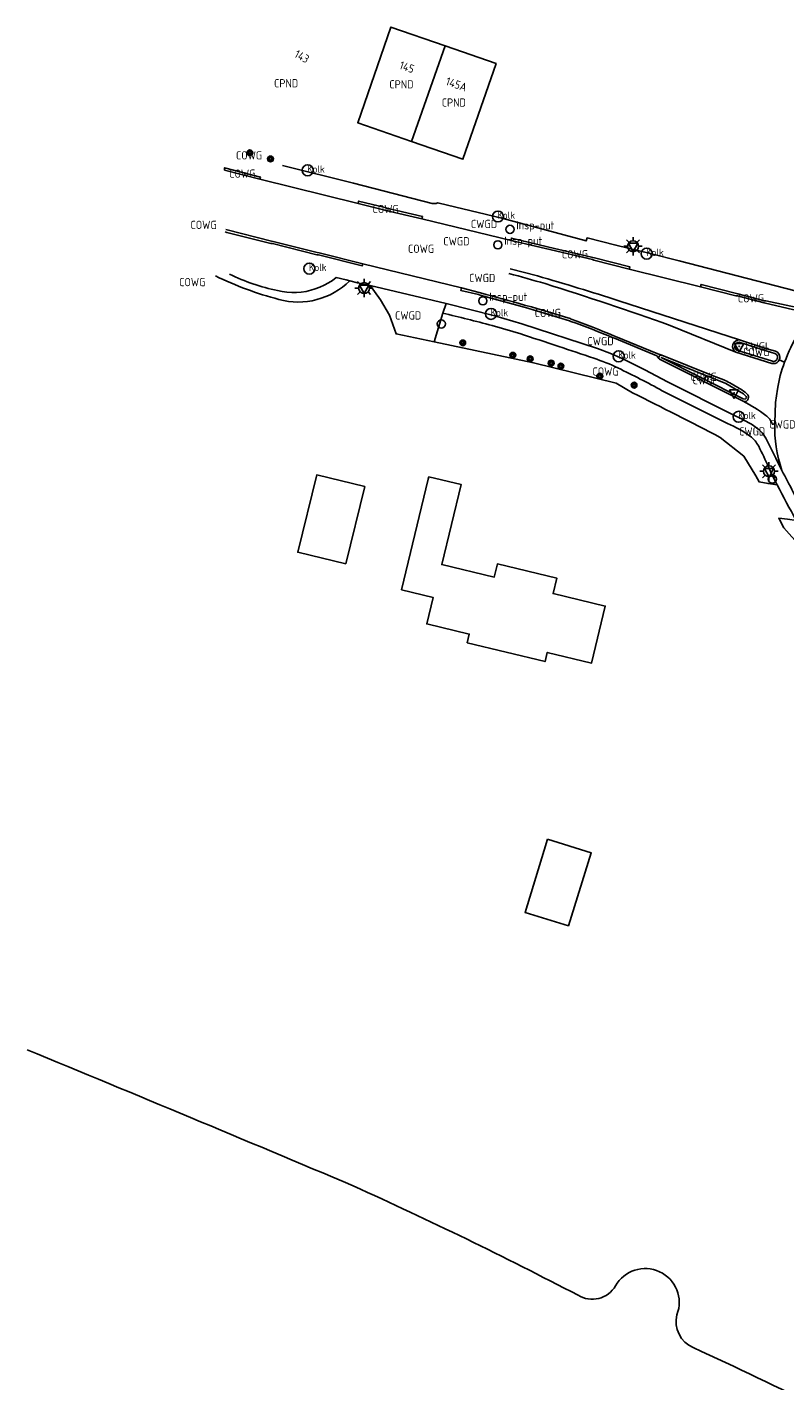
# Model space of a CAD drawing. Extents: x 163074 to 167167, y 441438 to 444019.
# Tile 2 of 49: x 163074 to 163157, y 443689 to 443837. Entities that reach past the tile are written whole.
import ezdxf
from ezdxf.enums import TextEntityAlignment as Align

# ---------------------------------------------------------------- set-up
doc = ezdxf.new("R2010")
doc.units = 0
doc.header["$LTSCALE"] = 4
doc.layers.get('0').update_dxf_attribs({"linetype": 'CONTINUOUS'})
for name, color, linetype in [('COWG', 7, 'CONTINUOUS'), ('CPND', 7, 'CONTINUOUS'), ('CWGD', 7, 'CONTINUOUS'), ('CWGI', 7, 'CONTINUOUS'), ('G_BTD', 3, 'CONTINUOUS'), ('G_OTD', 32, 'CONTINUOUS'), ('G_OWG', 6, 'CONTINUOUS'), ('G_PND', 1, 'CONTINUOUS'), ('G_WGD', 7, 'CONTINUOUS'), ('G_WGI', 1, 'CONTINUOUS'), ('LVGO', 3, 'CONTINUOUS'), ('NAR', 7, 'CONTINUOUS'), ('PVGO', 102, 'CONTINUOUS')]:
    doc.layers.add(name, color=color, linetype=linetype)
for name, color, linetype, true_color in [('PBRD', 7, 'CONTINUOUS', 0xbd2877), ('PPAL', 7, 'CONTINUOUS', 0xbd2877), ('PPUT', 7, 'CONTINUOUS', 0xbd2877)]:
    doc.layers.add(name, color=color, linetype=linetype, true_color=true_color)
doc.styles.add('ISO', font='ISO')
doc.linetypes.add('HAAG', pattern='A,0.25,-0.25,[151,BLOK.SHX,S=0.25,R=0,X=0,Y=0],-0.25,0.25', length=1)

# ---------------------------------------------------------------- blocks, each defined once
blk = doc.blocks.new('verkeersbord')
at = {"color": 0}
for p, q in [((0.5, 0.32), (-0.5, 0.32)), ((-0.5, 0.32), (0, -0.6)), ((0, -0.6), (0.5, 0.32))]:
    blk.add_line(p, q, dxfattribs=at)
blk = doc.blocks.new('kolk')
at = {"color": 0}
blk.add_circle((0, 0), 0.6, dxfattribs=at)
at = {"color": 0, "linetype": 'Continuous', "style": 'ISO'}
blk.add_attdef('KOLK', (-0.04, -0.26), '', height=0.8, dxfattribs=at)
blk = doc.blocks.new('boom')
at = {"color": 0}
for radius in [0.315, 0.225, 0.135]:
    blk.add_circle((0, 0), radius, dxfattribs=at)
blk = doc.blocks.new('lichtmast')
at = {"color": 0}
for p, q in [((-0.6, 0), (-1, 0)), ((-0.71, 0.71), (-0.42, 0.42)), ((0, 0.6), (0, 1)), ((0.42, 0.42), (0.71, 0.71)), ((0.6, 0), (1, 0)), ((-0.42, -0.42), (-0.71, -0.71)), ((0, -0.6), (0, -1)), ((0.42, -0.42), (0.71, -0.71))]:
    blk.add_line(p, q, dxfattribs=at)
blk.add_circle((0, 0), 0.6, dxfattribs=at)
blk = doc.blocks.new('verkeersbord-pl')
at = {"linetype": 'Continuous'}
blk.add_circle((0, 0), 0.03, dxfattribs=at)
blk = doc.blocks.new('klok')
at = {"color": 0}
blk.add_circle((0, 0), 0.45, dxfattribs=at)
at = {"style": 'ISO'}
blk.add_attdef('KLOK', (0.7, 0), '', height=0.9, dxfattribs=at)
blk = doc.blocks.new('verkeersteller')
at = {"color": 0}
blk.add_circle((0, 0), 0.45, dxfattribs=at)

msp = doc.modelspace()

# ---------------------------------------------------------------- linework, layer by layer
at = {"layer": 'G_BTD', "linetype": 'Continuous', "transparency": 33554687}
for points in [[(163073.782, 443725.187, -0.002257), (163109.388, 443710.33)], [(163109.388, 443710.33, -0.0138374), (163133.92, 443698.39)], [(163138.01, 443699.401, -0.9328407), (163144.715, 443696.258)], [(163133.92, 443698.39, 0.4182839), (163138.01, 443699.401)], [(163144.715, 443696.258, 0.3673022), (163146.497, 443692.669)], [(163146.497, 443692.669, -0.0178393), (163174.213, 443678.816)]]:
    msp.add_lwpolyline(points, format="xyb", dxfattribs=at)
at = {"layer": 'G_OTD', "linetype": 'Continuous', "transparency": 33554687}
for points in [[(163110.643, 443786.679), (163108.568, 443778.248), (163103.326, 443779.504), (163105.392, 443787.94), (163110.643, 443786.679)], [(163117.624, 443787.738), (163121.146, 443786.893), (163119.05, 443778.155), (163124.778, 443776.781), (163125.124, 443778.223), (163131.604, 443776.669), (163131.2, 443774.984), (163136.883, 443773.621), (163135.391, 443767.399), (163130.567, 443768.556), (163130.33, 443767.568), (163121.822, 443769.61), (163122.051, 443770.564), (163117.4, 443771.682), (163118.095, 443774.573), (163114.658, 443775.399), (163117.563, 443787.484), (163117.624, 443787.738)], [(163130.596, 443748.175), (163135.367, 443746.702), (163132.866, 443738.717), (163128.144, 443740.175), (163130.229, 443746.979), (163130.596, 443748.175)]]:
    msp.add_lwpolyline(points, dxfattribs=at)
at = {"layer": 'G_OWG', "linetype": 'Continuous', "transparency": 33554687}
for points in [[(163118.201, 443802.462), (163129.076, 443800.173), (163138.088, 443797.969), (163139.863, 443796.902)], [(163149.448, 443792.023), (163151.999, 443789.968), (163153.333, 443787.831), (163153.687, 443787.173), (163154.663, 443786.997), (163155.646, 443786.86)], [(163157.759, 443782.966), (163156.79, 443783.091), (163155.82, 443783.202), (163156.382, 443782.156), (163159.96, 443778.156), (163164.653, 443775.083), (163167.524, 443773.866), (163168.926, 443773.652), (163170.332, 443773.468), (163171.741, 443773.314), (163173.154, 443773.189), (163175.74, 443773.289), (163175.832, 443773.293), (163178.814, 443774.23)]]:
    msp.add_lwpolyline(points, dxfattribs=at)
for points in [[(163151.555, 443802.68, 0.7958884), (163151.15, 443801.342)], [(163143.067, 443801.003, 0.6267138), (163142.754, 443800.646)], [(163139.863, 443796.902, -0.0055304), (163149.448, 443792.023)]]:
    msp.add_lwpolyline(points, format="xyb", dxfattribs=at)
at = {"layer": 'G_PND', "linetype": 'Continuous', "transparency": 33554687}
for points in [[(163115.744, 443824.348), (163109.868, 443826.391), (163113.495, 443836.826), (163119.417, 443834.767)], [(163115.744, 443824.348), (163119.417, 443834.767)], [(163115.744, 443824.348), (163121.346, 443822.401), (163124.973, 443832.836), (163119.417, 443834.767)]]:
    msp.add_lwpolyline(points, dxfattribs=at)
at = {"layer": 'G_WGD', "linetype": 'Continuous', "transparency": 33554687}
for points in [[(163095.315, 443821.2), (163095.345, 443821.468), (163099.243, 443820.445), (163099.186, 443820.209)], [(163095.315, 443821.2), (163099.186, 443820.209)], [(163101.666, 443821.704), (163109.428, 443819.8), (163117.985, 443817.573)], [(163099.186, 443820.209), (163109.907, 443817.568)], [(163112.861, 443817.135), (163109.973, 443817.826), (163109.907, 443817.568)], [(163112.813, 443816.857), (163109.907, 443817.568)], [(163112.958, 443816.809), (163112.813, 443816.857)], [(163113.037, 443817.076), (163112.861, 443817.135)], [(163112.958, 443816.809), (163116.878, 443815.897)], [(163113.037, 443817.076), (163116.946, 443816.154), (163116.878, 443815.897)], [(163118.597, 443817.625), (163118.747, 443817.589), (163125.616, 443815.953), (163134.799, 443813.476), (163134.899, 443813.811), (163138.059, 443813.036), (163141.802, 443812.118), (163144.959, 443811.291), (163157.635, 443808.043)], [(163126.61, 443813.529), (163116.878, 443815.897)], [(163095.568, 443814.414), (163095.413, 443814.485)], [(163095.638, 443814.685), (163095.489, 443814.722)], [(163095.568, 443814.414), (163100.399, 443813.204)], [(163095.638, 443814.685), (163100.459, 443813.462)], [(163100.459, 443813.462), (163100.631, 443813.413)], [(163105.455, 443812.233), (163100.631, 443813.413)], [(163131.501, 443812.631), (163126.642, 443813.795), (163126.61, 443813.529)], [(163131.451, 443812.412), (163126.61, 443813.529)], [(163100.399, 443813.204), (163100.575, 443813.19)], [(163105.41, 443811.981), (163100.575, 443813.19)], [(163105.585, 443811.946), (163105.41, 443811.981)], [(163105.646, 443812.18), (163105.455, 443812.233)], [(163105.585, 443811.946), (163110.372, 443810.765), (163110.431, 443810.993)], [(163105.646, 443812.18), (163110.431, 443810.993)], [(163131.451, 443812.412), (163131.609, 443812.363)], [(163131.501, 443812.631), (163131.661, 443812.592)], [(163135.48, 443811.456), (163131.609, 443812.363)], [(163135.543, 443811.68), (163131.661, 443812.592)], [(163110.431, 443810.993), (163121.187, 443808.353)], [(163129.5, 443809.655), (163126.52, 443810.443)], [(163135.48, 443811.456), (163135.647, 443811.392)], [(163135.726, 443811.648), (163135.543, 443811.68)], [(163135.647, 443811.392), (163139.509, 443810.408)], [(163135.726, 443811.648), (163139.575, 443810.656), (163139.509, 443810.408)], [(163147.301, 443808.475), (163139.509, 443810.408)], [(163107.523, 443809.49), (163107.105, 443809.176), (163106.666, 443808.892), (163106.208, 443808.64), (163105.733, 443808.422), (163105.244, 443808.238), (163104.742, 443808.09), (163104.489, 443808.029), (163104.232, 443807.977), (163103.714, 443807.901), (163103.193, 443807.863), (163102.67, 443807.861), (163102.149, 443807.897), (163101.631, 443807.97), (163101.12, 443808.08)], [(163108.995, 443809.126), (163108.595, 443809.225), (163107.523, 443809.49)], [(163108.995, 443809.126), (163109.83, 443808.92), (163110.681, 443808.735)], [(163111.241, 443808.613), (163110.681, 443808.735)], [(163118.201, 443802.462), (163114.065, 443803.33), (163113.357, 443805.377), (163112.353, 443807.048), (163111.241, 443808.613)], [(163119.508, 443806.667), (163111.241, 443808.613)], [(163123.062, 443807.63), (163121.126, 443808.087), (163121.187, 443808.353)], [(163123.144, 443807.84), (163121.187, 443808.353)], [(163123.062, 443807.63), (163123.246, 443807.569)], [(163123.144, 443807.84), (163123.278, 443807.8)], [(163123.246, 443807.569), (163128.05, 443806.239)], [(163151.216, 443807.741), (163147.354, 443808.73), (163147.301, 443808.475)], [(163151.158, 443807.48), (163147.301, 443808.475)], [(163151.319, 443807.47), (163151.158, 443807.48)], [(163151.373, 443807.695), (163151.216, 443807.741)], [(163154.231, 443806.736), (163151.319, 443807.47)], [(163154.274, 443806.956), (163151.373, 443807.695)], [(163119.157, 443805.594), (163119.508, 443806.667)], [(163119.508, 443806.667), (163124.829, 443805.309), (163127.782, 443804.438), (163136.038, 443801.735), (163137.4, 443801.233), (163138.729, 443800.649), (163141.227, 443799.413), (163143.684, 443798.099), (163150.853, 443794.493), (163151.758, 443794.075), (163152.629, 443793.59)], [(163128.182, 443806.219), (163128.05, 443806.239)], [(163128.224, 443806.446), (163128.084, 443806.479)], [(163132.973, 443804.762), (163128.182, 443806.219)], [(163151.555, 443802.68), (163138.367, 443806.944)], [(163154.363, 443806.681), (163154.231, 443806.736)], [(163154.41, 443806.931), (163154.274, 443806.956)], [(163154.363, 443806.681), (163157.314, 443806.008), (163158.293, 443805.854), (163158.33, 443806.092)], [(163154.41, 443806.931), (163158.33, 443806.092)], [(163119.157, 443805.594), (163118.201, 443802.462)], [(163133.142, 443804.703), (163132.973, 443804.762)], [(163133.187, 443804.941), (163133.058, 443805.001)], [(163137.82, 443803.123), (163137.993, 443803.054)], [(163137.993, 443803.054), (163142.616, 443801.155)], [(163143.967, 443804.261), (163151.15, 443801.342)], [(163137.749, 443802.919), (163137.908, 443802.852)], [(163137.908, 443802.852), (163142.518, 443800.934)], [(163151.555, 443802.68), (163154.522, 443801.712), (163155.479, 443801.436)], [(163142.754, 443800.646), (163142.518, 443800.934)], [(163143.067, 443801.003), (163142.616, 443801.155)], [(163142.896, 443800.521), (163151.942, 443795.974)], [(163143.067, 443801.003), (163148.677, 443798.742)], [(163151.15, 443801.342), (163155.056, 443800.118), (163155.24, 443800.087)], [(163155.881, 443800.495), (163156.462, 443800.25)], [(163156.462, 443800.25), (163156.457, 443800.236)], [(163150.238, 443793.543), (163143.115, 443797.133)], [(163151.789, 443797.211), (163150.474, 443797.984)], [(163155.686, 443797.314), (163155.477, 443795.856), (163155.39, 443793.611)], [(163155.39, 443793.611), (163155.338, 443793.51)], [(163156.176, 443788.436), (163156.326, 443788.143)]]:
    msp.add_lwpolyline(points, dxfattribs=at)
for points in [[(163117.985, 443817.573, 0.143863), (163118.597, 443817.625)], [(163094.338, 443809.66, 0.0473924), (163101.262, 443807.094)], [(163101.12, 443808.08, -0.0707131), (163095.887, 443809.861)], [(163101.262, 443807.094, 0.2678962), (163108.995, 443809.126)], [(163126.382, 443809.912, -0.0101381), (163130.325, 443808.818)], [(163138.367, 443806.944, 0.009555), (163129.5, 443809.655)], [(163123.278, 443807.8, -0.0080766), (163128.084, 443806.479)], [(163130.325, 443808.818, -0.0100477), (163143.967, 443804.261)], [(163133.058, 443805.001, 0.0093402), (163128.224, 443806.446)], [(163159.993, 443806.257, 0.0880394), (163156.462, 443800.25)], [(163124.54, 443804.25, 0.007475), (163119.157, 443805.594)], [(163137.749, 443802.919, 0.0104491), (163133.142, 443804.703)], [(163137.82, 443803.123, 0.0168646), (163133.187, 443804.941)], [(163127.55, 443803.362, 0.013307), (163124.54, 443804.25)], [(163131.805, 443801.967, 0.001555), (163127.55, 443803.362)], [(163135.638, 443800.681, 0.0014857), (163131.805, 443801.967)], [(163138.275, 443799.612, 0.0291715), (163135.638, 443800.681)], [(163142.754, 443800.646, 0.2357181), (163142.896, 443800.521)], [(163155.24, 443800.087, 0.3169837), (163155.881, 443800.495)], [(163155.906, 443800.568, 0.4253324), (163155.479, 443801.436)], [(163156.457, 443800.236, 0.0510503), (163155.686, 443797.314)], [(163155.881, 443800.495, 0.0409809), (163155.906, 443800.568)], [(163143.115, 443797.133, 0.0151338), (163138.275, 443799.612)], [(163149.818, 443798.309, 0.0181231), (163148.677, 443798.742)], [(163150.474, 443797.984, 0.0293193), (163149.818, 443798.309)], [(163152.466, 443796.676, 0.0758333), (163151.789, 443797.211)], [(163151.942, 443795.974, 0.1011624), (163152.179, 443795.96)], [(163151.942, 443795.974, -0.0500482), (163154.41, 443794.44)], [(163152.179, 443795.96, 0.2338603), (163152.428, 443796.108)], [(163152.428, 443796.108, 0.3204019), (163152.466, 443796.676)], [(163155.124, 443793.489, 0.1471577), (163154.41, 443794.44)], [(163152.709, 443792.152, 0.0585726), (163150.238, 443793.543)], [(163152.629, 443793.59, -0.058048), (163153.833, 443792.726)], [(163153.833, 443792.726, -0.0789322), (163154.406, 443791.946)], [(163155.338, 443793.51, -0.3507608), (163155.124, 443793.489)], [(163155.39, 443793.611, 0.088864), (163156.176, 443788.436)], [(163153.635, 443791.067, 0.117862), (163152.709, 443792.152)], [(163154.406, 443791.946, 0.0030383), (163156.176, 443788.436)], [(163154.71, 443788.805, 0.0139219), (163153.635, 443791.067)], [(163155.646, 443786.86, -0.0155373), (163154.71, 443788.805)], [(163157.759, 443782.966, -0.0131322), (163155.646, 443786.86)], [(163156.326, 443788.143, 0.004273), (163158.804, 443783.412)]]:
    msp.add_lwpolyline(points, format="xyb", dxfattribs=at)
at = {"layer": 'G_WGI', "linetype": 'Continuous', "transparency": 33554687}
for points in [[(163151.25, 443801.571, -0.3244493), (163151.032, 443801.989)], [(163151.032, 443801.989, -0.3502264), (163151.491, 443802.438)], [(163155.13, 443800.357, 0.4372954), (163155.668, 443800.644)], [(163155.403, 443801.198, -0.431181), (163155.668, 443800.644)], [(163152.265, 443796.319, 0.2827752), (163152.273, 443796.517)]]:
    msp.add_lwpolyline(points, format="xyb", dxfattribs=at)
for points in [[(163155.13, 443800.357), (163151.25, 443801.571)], [(163151.491, 443802.438), (163154.449, 443801.473), (163155.403, 443801.198)], [(163152.265, 443796.319), (163152.179, 443796.21), (163151.95, 443796.248), (163142.994, 443800.763), (163150.04, 443797.932), (163151.97, 443796.79), (163152.273, 443796.517)]]:
    msp.add_lwpolyline(points, dxfattribs=at)
at = {"layer": 'LVGO', "linetype": 'HAAG', "transparency": 33554687}
msp.add_lwpolyline([(163153.333, 443787.831), (163151.999, 443789.968), (163149.448, 443792.023, 0.0055304), (163139.863, 443796.902)], format="xyb", dxfattribs=at)
msp.add_lwpolyline([(163156.382, 443782.156), (163159.96, 443778.156), (163164.653, 443775.083), (163167.524, 443773.866)], dxfattribs=at)

# ---------------------------------------------------------------- block references
at = {"layer": 'PBRD', "transparency": 33554687}
for p in [(163139.933, 443812.903), (163110.574, 443808.332), (163151.513, 443801.976), (163150.95, 443796.892), (163154.772, 443788.303)]:
    msp.add_blockref('verkeersbord', p, dxfattribs=at)
at = {"layer": 'PPAL', "transparency": 33554687}
for name, p in [('lichtmast', (163139.933, 443812.903)), ('lichtmast', (163110.574, 443808.332)), ('verkeersteller', (163119.002, 443804.421)), ('verkeersbord-pl', (163151.513, 443801.976)), ('verkeersbord-pl', (163150.95, 443796.892)), ('lichtmast', (163154.76, 443788.34)), ('verkeersteller', (163155.127, 443787.479))]:
    msp.add_blockref(name, p, dxfattribs=at)
at = {"layer": 'PPUT', "transparency": 33554687}
for name, p, values in [('kolk', (163104.407, 443821.19), {'KOLK': 'Kolk'}), ('kolk', (163125.174, 443816.148), {'KOLK': 'Kolk'}), ('klok', (163126.487, 443814.741), {'KLOK': 'Insp-put'}), ('klok', (163125.165, 443813.056), {'KLOK': 'Insp-put'}), ('kolk', (163141.412, 443812.096), {'KOLK': 'Kolk'}), ('kolk', (163104.596, 443810.457), {'KOLK': 'Kolk'}), ('klok', (163123.528, 443806.939), {'KLOK': 'Insp-put'}), ('kolk', (163124.419, 443805.518), {'KOLK': 'Kolk'}), ('kolk', (163138.356, 443800.887), {'KOLK': 'Kolk'}), ('kolk', (163151.452, 443794.285), {'KOLK': 'Kolk'})]:
    msp.add_blockref(name, p, dxfattribs=at).add_auto_attribs(values)
at = {"layer": 'PVGO', "transparency": 33554687}
for p in [(163098.107, 443823.104), (163100.349, 443822.428), (163121.336, 443802.346), (163126.797, 443801.003), (163128.695, 443800.611), (163130.988, 443800.153), (163132.049, 443799.806), (163136.297, 443798.731), (163140.034, 443797.737)]:
    msp.add_blockref('boom', p, dxfattribs=at)

# ---------------------------------------------------------------- texts
at = {"layer": 'COWG', "transparency": 33554687, "style": 'ISO'}
for p in [(163098.012, 443822.822), (163097.279, 443820.829), (163112.925, 443816.967), (163093.048, 443815.235), (163116.787, 443812.626), (163133.576, 443812.022), (163091.813, 443808.986), (163152.797, 443807.215), (163130.62, 443805.616), (163153.371, 443801.367), (163136.924, 443799.227), (163147.636, 443798.65)]:
    msp.add_text('COWG', height=0.9, dxfattribs=at).set_placement(p, align=Align.MIDDLE_CENTER)
at = {"layer": 'CPND', "transparency": 33554687, "style": 'ISO'}
for p in [(163102.056, 443830.695), (163114.643, 443830.579), (163120.359, 443828.592)]:
    msp.add_text('CPND', height=0.9, dxfattribs=at).set_placement(p, align=Align.MIDDLE_CENTER)
at = {"layer": 'CWGD', "transparency": 33554687, "style": 'ISO'}
for p in [(163123.656, 443815.334), (163120.646, 443813.447), (163123.458, 443809.439), (163115.375, 443805.348), (163136.375, 443802.54), (163152.925, 443792.689), (163156.221, 443793.452)]:
    msp.add_text('CWGD', height=0.9, dxfattribs=at).set_placement(p, align=Align.MIDDLE_CENTER)
at = {"layer": 'CWGI', "transparency": 33554687, "style": 'ISO'}
for p in [(163153.371, 443801.957), (163147.636, 443798.281)]:
    msp.add_text('CWGI', height=0.9, dxfattribs=at).set_placement(p, align=Align.MIDDLE_CENTER)
at = {"layer": 'NAR', "transparency": 33554687, "style": 'ISO'}
for s, rotation, p in [('143', 332, (163103.777, 443833.614)), ('145', 340.9, (163115.244, 443832.459)), ('145A', 340.9, (163120.643, 443830.582))]:
    msp.add_text(s, height=0.9, rotation=rotation, dxfattribs=at).set_placement(p, align=Align.MIDDLE_CENTER)

doc.saveas('drawing.dxf')
